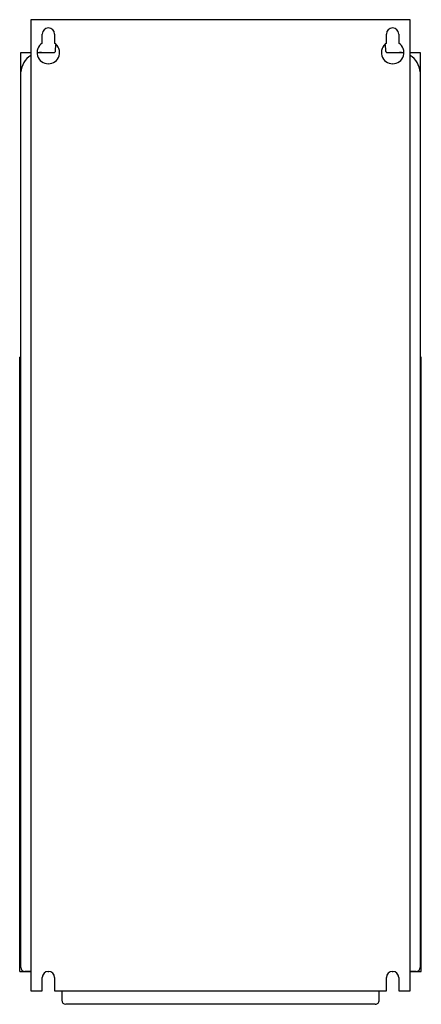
# Model space of a CAD drawing. Header units: millimetres. Extents: x 101 to 297, y 37 to 517.
import ezdxf

# ---------------------------------------------------------------- set-up
doc = ezdxf.new("R2010")
doc.units = ezdxf.units.MM
doc.header["$LTSCALE"] = 36.259318
doc.layers.get('0').update_dxf_attribs({"linetype": 'CONTINUOUS'})

msp = doc.modelspace()

# ---------------------------------------------------------------- linework, layer by layer
at = {"color": 7}
for p, q in [((106.88, 517.1), (106.88, 43.6)), ((291.88, 517.1), (106.88, 517.1)), ((291.88, 43.6), (291.88, 517.1)), ((112.38, 505.71), (112.38, 510.1)), ((118.38, 510.1), (118.38, 505.71)), ((280.38, 505.71), (280.38, 510.1)), ((286.38, 510.1), (286.38, 505.71)), ((118.93, 502.05), (119.07, 504.84)), ((279.68, 504.84), (279.83, 502.05)), ((101.88, 55.12), (101.88, 501.1)), ((101.88, 501.1), (106.88, 501.1)), ((110.15, 501.1), (117.93, 501.1)), ((280.83, 501.1), (288.6, 501.1)), ((291.88, 501.1), (296.88, 501.1)), ((296.88, 501.1), (296.88, 55.12)), ((115.37, 495.66), (115.57, 495.67)), ((283.18, 495.67), (283.38, 495.66)), ((101.88, 489.05), (102.01, 491.63)), ((296.74, 491.63), (296.88, 489.05)), ((101.38, 53.02), (101.38, 352.59)), ((101.88, 352.59), (101.38, 352.59)), ((297.38, 352.59), (296.88, 352.59)), ((297.38, 53.02), (297.38, 352.59)), ((101.88, 104.02), (101.38, 104.02)), ((297.38, 104.02), (296.88, 104.02)), ((101.38, 53.02), (106.88, 53.02)), ((105.95, 53.1), (103.86, 53.12)), ((106.88, 53.1), (105.95, 53.1)), ((115.17, 53.02), (115.58, 53.02)), ((283.17, 53.02), (283.58, 53.02)), ((292.81, 53.1), (291.88, 53.1)), ((291.88, 53.02), (297.38, 53.02)), ((294.9, 53.12), (292.81, 53.1)), ((112.38, 43.6), (112.38, 50.1)), ((118.38, 50.1), (118.38, 43.6)), ((280.38, 43.6), (280.38, 50.1)), ((286.38, 50.1), (286.38, 43.6)), ((106.88, 43.6), (112.38, 43.6)), ((118.38, 43.6), (280.38, 43.6)), ((121.88, 43.6), (121.88, 39.11)), ((276.88, 39.11), (276.88, 43.6)), ((286.38, 43.6), (291.88, 43.6)), ((274.87, 37.11), (123.88, 37.11))]:
    msp.add_line(p, q, dxfattribs=at)
for centre, radius, start, end in [((115.38, 510.1), 3, 0, 180), ((283.38, 510.1), 3, 0, 180), ((115.38, 501.1), 5.5, 123.0557, 56.9443), ((283.38, 501.1), 5.5, 123.0557, 56.9443), ((112, 491.1), 10, 121.1609, 177), ((112, 491.1), 10, 90, 101.1823), ((117.93, 502.1), 1, 270, 357), ((280.83, 502.1), 1, 183, 270), ((286.76, 491.1), 10, 78.8176, 90), ((286.76, 491.1), 10, 3, 58.8389), ((115.38, 50.1), 3, 0, 180), ((283.38, 50.1), 3, 0, 180)]:
    msp.add_arc(centre, radius, start, end, dxfattribs=at)
for centre, major_axis, ratio, start_param, end_param in [((103.88, 55.12), (0, 2), 0.99985, -4.712389, -3.150319), ((294.88, 55.12), (0, 2), 0.99985, -3.132866, -1.570796), ((123.88, 39.11), (2, 0), 0.999695, -3.141288, -1.570796), ((274.87, 39.11), (2, 0), 0.999695, -1.570796, 0.00594)]:
    msp.add_ellipse(centre, major_axis=major_axis, ratio=ratio, start_param=start_param, end_param=end_param, dxfattribs=at)

doc.saveas('drawing.dxf')
